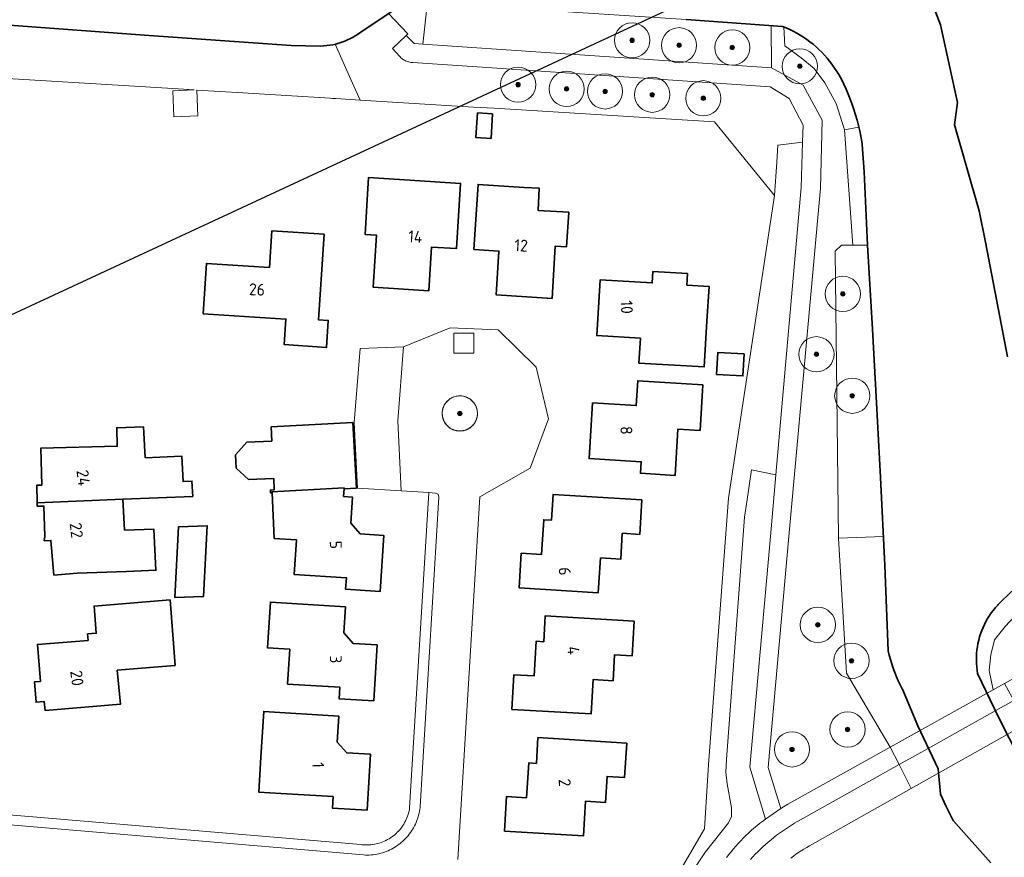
# Model space of a CAD drawing. Extents: x 154222 to 160093, y 456746 to 462495.
# Tile 120 of 254: x 157682 to 157794, y 461214 to 461309. Entities that reach past the tile are written whole.
import ezdxf
from ezdxf.enums import TextEntityAlignment as Align

# ---------------------------------------------------------------- set-up
doc = ezdxf.new("R2010")
doc.units = 0
doc.header["$LTSCALE"] = 0.75
doc.layers.get('0').update_dxf_attribs({"linetype": 'CONTINUOUS'})
doc.layers.get('DEFPOINTS').update_dxf_attribs({"linetype": 'CONTINUOUS'})
for name, color, linetype, lineweight in [('B-XX-GK-BESCHOEIING-G', 252, 'GK-BESCHOEIING', 35), ('B-XX-GR-BEPLANTING_CULTUUR_BODEMBEDEKKER-GV', 252, 'CONTINUOUS', 18), ('B-XX-GR-BEPLANTING_CULTUUR_BOSPLANTSOEN-GV', 252, 'CONTINUOUS', 18), ('B-XX-GR-BEPLANTING_CULTUUR_ROOS-GV', 252, 'CONTINUOUS', 18), ('B-XX-GR-BOOM-S', 252, 'CONTINUOUS', 25), ('B-XX-KW-KUNSTWERK_DEK-GV', 252, 'CONTINUOUS', 18), ('B-XX-OG-BEBOUWING-GV', 6, 'CONTINUOUS', 35), ('B-XX-OG-BEBOUWING-T18', 1, 'CONTINUOUS', 18), ('B-XX-OG-TERREIN_CULTUURSCHEIDING-GV', 252, 'CONTINUOUS', 18), ('B-XX-OG-TERREIN_ERF-GV', 252, 'CONTINUOUS', 18), ('B-XX-OG-WATER_SLOOT-GV', 252, 'CONTINUOUS', 18), ('B-XX-RI-GWA_RIOOLPUT-S', 252, 'CONTINUOUS', 25), ('B-XX-VH-VERHARDING_ASFALT-GV', 252, 'CONTINUOUS', 18), ('B-XX-VH-VERHARDING_BETONSTRAATSTEEN-GV', 252, 'CONTINUOUS', 18), ('B-XX-VH-VERHARDING_TEGEL-GV', 252, 'CONTINUOUS', 18)]:
    doc.layers.add(name, color=color, linetype=linetype, lineweight=lineweight)
doc.styles.add('NLCS-ISO-M-T18', font='NLCS-ISO.ttf', dxfattribs={"height": 1.8})
doc.linetypes.add('GK-BESCHOEIING', pattern='A,30,-5,[1,NLCS.SHX,S=1,R=0,X=0,Y=0],-5', length=40)

# ---------------------------------------------------------------- blocks, each defined once
blk = doc.blocks.new('SRI-PUT_INSPECTIEPUT_RIOOLPUT-SO')
at = {"color": 0, "linetype": 'ByBlock', "lineweight": 18}
blk.add_lwpolyline([(-1.125, -1.125), (1.125, -1.125), (1.125, 1.125), (-1.125, 1.125)], close=True, dxfattribs=at)
blk = doc.blocks.new('SGR-BOOM_01-SO')
at = {"linetype": 'ByBlock', "lineweight": 18}
h = blk.add_hatch(color=0, dxfattribs=at)
h.dxf.hatch_style = 1
edge = h.paths.add_edge_path()
edge.add_arc((0, 0), 0.25, 0, 360)
at = {"color": 0, "linetype": 'ByBlock', "lineweight": 18}
for radius in [2, 0.25]:
    blk.add_circle((0, 0), radius, dxfattribs=at)

msp = doc.modelspace()

# ---------------------------------------------------------------- linework, layer by layer
at = {"layer": 'B-XX-GK-BESCHOEIING-G'}
for points in [[(157794.155, 461270.384), (157791.652, 461283.433), (157790.938, 461286.969), (157788.141, 461296.733), (157788.485, 461299.295), (157786.543, 461308.095), (157785.784, 461310.057)], [(157680.287, 461308.117), (157696.671, 461306.878), (157712.81, 461305.775), (157716.143, 461305.697), (157716.496, 461305.71), (157716.848, 461305.74), (157717.199, 461305.785), (157717.547, 461305.846), (157717.892, 461305.923), (157718.233, 461306.015), (157718.569, 461306.123), (157718.901, 461306.245), (157719.226, 461306.383), (157719.545, 461306.535), (157719.857, 461306.701), (157720.161, 461306.882), (157720.456, 461307.076), (157720.732, 461307.275), (157724.272, 461309.661)], [(157757.653, 461308.728), (157768.601, 461307.922), (157769.017, 461307.753), (157769.426, 461307.57), (157769.829, 461307.372), (157770.224, 461307.16), (157770.612, 461306.934), (157770.991, 461306.694), (157771.361, 461306.441), (157771.722, 461306.175), (157772.074, 461305.896), (157772.415, 461305.605), (157772.746, 461305.302), (157773.065, 461304.987), (157773.374, 461304.661), (157773.67, 461304.324), (157773.954, 461303.977), (157774.205, 461303.649), (157775.01, 461302.478), (157775.298, 461301.927), (157775.573, 461301.368), (157775.833, 461300.802), (157776.078, 461300.23), (157776.309, 461299.651), (157776.524, 461299.067), (157776.725, 461298.478), (157776.91, 461297.883), (157777.08, 461297.284), (157777.234, 461296.681), (157777.373, 461296.074), (157777.497, 461295.464), (157777.604, 461294.851), (157777.654, 461294.531), (157777.888, 461291.414), (157778.276, 461283.089), (157778.833, 461273.532), (157779.269, 461265.177), (157779.726, 461256.715), (157780.226, 461246.699), (157780.617, 461237.025), (157780.734, 461236.522), (157780.867, 461236.024), (157781.015, 461235.53), (157781.178, 461235.041), (157781.356, 461234.557), (157781.549, 461234.078), (157781.757, 461233.606), (157781.98, 461233.141), (157782.217, 461232.683), (157782.234, 461232.651), (157783.986, 461228.484), (157786.279, 461223.604), (157786.561, 461220.732), (157787.191, 461219.355), (157787.997, 461217.755), (157792.283, 461212.931)], [(157795.577, 461224.718), (157793.188, 461229.401), (157790.768, 461234.427), (157790.709, 461234.805), (157790.666, 461235.185), (157790.639, 461235.566), (157790.628, 461235.948), (157790.633, 461236.33), (157790.653, 461236.712), (157790.69, 461237.092), (157790.743, 461237.471), (157790.811, 461237.847), (157790.896, 461238.22), (157790.995, 461238.589), (157791.11, 461238.953), (157791.24, 461239.313), (157791.385, 461239.666), (157791.545, 461240.014), (157791.719, 461240.354), (157791.907, 461240.687), (157792.109, 461241.011), (157792.325, 461241.327), (157792.553, 461241.633), (157792.794, 461241.93), (157793.047, 461242.216), (157793.109, 461242.282), (157794.639, 461243.782)]]:
    msp.add_lwpolyline(points, dxfattribs=at)
at = {"layer": 'B-XX-GR-BEPLANTING_CULTUUR_BODEMBEDEKKER-GV'}
msp.add_lwpolyline([(157732.077, 461265.966), (157731.951, 461265.97), (157731.824, 461265.965), (157731.698, 461265.952), (157731.574, 461265.931), (157731.451, 461265.902), (157731.329, 461265.866), (157731.211, 461265.822), (157731.095, 461265.771), (157730.983, 461265.712), (157730.875, 461265.647), (157730.771, 461265.574), (157730.672, 461265.496), (157730.578, 461265.411), (157730.489, 461265.321), (157730.407, 461265.225), (157730.331, 461265.124), (157730.261, 461265.018), (157730.198, 461264.908), (157730.142, 461264.795), (157730.093, 461264.678), (157730.052, 461264.558), (157730.019, 461264.436), (157729.993, 461264.312), (157729.975, 461264.187), (157729.975, 461264.184), (157729.976, 461264.143), (157729.97, 461264.017), (157729.972, 461263.89), (157729.982, 461263.764), (157729.999, 461263.639), (157730.025, 461263.515), (157730.059, 461263.393), (157730.1, 461263.274), (157730.148, 461263.157), (157730.204, 461263.044), (157730.267, 461262.934), (157730.337, 461262.828), (157730.413, 461262.728), (157730.495, 461262.632), (157730.584, 461262.541), (157730.678, 461262.457), (157730.777, 461262.378), (157730.881, 461262.306), (157730.989, 461262.241), (157731.101, 461262.182), (157731.217, 461262.131), (157731.335, 461262.087), (157731.456, 461262.051), (157731.58, 461262.022), (157731.704, 461262.002), (157731.83, 461261.989), (157731.957, 461261.984), (157732.083, 461261.987), (157732.209, 461261.999), (157732.334, 461262.018), (157732.457, 461262.045), (157732.579, 461262.08), (157732.698, 461262.122), (157732.814, 461262.172), (157732.927, 461262.229), (157733.036, 461262.293), (157733.141, 461262.364), (157733.241, 461262.441), (157733.336, 461262.525), (157733.425, 461262.614), (157733.509, 461262.709), (157733.586, 461262.809), (157733.657, 461262.913), (157733.722, 461263.022), (157733.779, 461263.135), (157733.829, 461263.251), (157733.871, 461263.37), (157733.906, 461263.492), (157733.933, 461263.615), (157733.953, 461263.74), (157733.962, 461263.836), (157733.966, 461263.962), (157733.963, 461264.089), (157733.951, 461264.215), (157733.931, 461264.34), (157733.904, 461264.463), (157733.869, 461264.585), (157733.826, 461264.704), (157733.776, 461264.82), (157733.718, 461264.933), (157733.654, 461265.042), (157733.583, 461265.146), (157733.505, 461265.246), (157733.421, 461265.341), (157733.332, 461265.43), (157733.236, 461265.514), (157733.136, 461265.591), (157733.031, 461265.662), (157732.922, 461265.726), (157732.809, 461265.783), (157732.693, 461265.832), (157732.574, 461265.875), (157732.452, 461265.909), (157732.328, 461265.936), (157732.203, 461265.955)], close=True, dxfattribs=at)
at = {"layer": 'B-XX-GR-BEPLANTING_CULTUUR_BOSPLANTSOEN-GV'}
for points in [[(157726.058, 461307.07), (157723.861, 461309.384), (157720.732, 461307.275), (157720.456, 461307.076), (157720.161, 461306.882), (157719.857, 461306.701), (157719.545, 461306.535), (157719.226, 461306.383), (157718.901, 461306.245), (157718.569, 461306.122), (157718.233, 461306.015), (157717.892, 461305.923), (157717.802, 461305.903), (157719.593, 461301.905), (157720.645, 461299.557), (157733.505, 461298.769), (157735.862, 461298.625), (157760.89, 461297.091), (157767.696, 461288.704), (157767.947, 461292.523), (157768.073, 461294.434), (157770.899, 461294.793), (157770.958, 461296.713), (157769.363, 461299.734), (157767.213, 461301.066), (157761.166, 461301.478), (157736.183, 461303.179), (157726.63, 461303.829), (157726.538, 461303.832), (157726.411, 461303.843), (157726.285, 461303.862), (157726.161, 461303.889), (157726.038, 461303.924), (157725.918, 461303.966), (157725.8, 461304.016), (157725.686, 461304.073), (157725.576, 461304.138), (157725.47, 461304.209), (157725.369, 461304.286), (157725.273, 461304.37), (157725.182, 461304.459), (157725.097, 461304.554), (157724.318, 461305.417), (157725.877, 461306.898)], [(157770.741, 461289.644), (157770.899, 461294.793), (157768.073, 461294.434), (157767.947, 461292.523), (157767.696, 461288.704), (157762.475, 461254.359), (157760.19, 461224.088), (157759.735, 461216.79), (157756.441, 461211.143), (157755.642, 461211.213), (157755.245, 461204.088), (157756.816, 461209.574), (157759.874, 461214.181), (157762.473, 461217.493), (157762.829, 461218.204), (157762.82, 461219.183), (157762.31, 461221.895), (157762.175, 461223.231), (157762.255, 461224.668), (157764.309, 461252.188), (157764.561, 461253.924), (157765.092, 461257.575), (157767.852, 461257.015)], [(157778.276, 461283.089), (157778.275, 461283.1), (157776.613, 461283.1), (157775.314, 461283.1), (157774.606, 461282.392), (157774.96, 461249.808), (157780.061, 461250.006), (157779.726, 461256.715), (157779.269, 461265.177), (157778.833, 461273.532)]]:
    msp.add_lwpolyline(points, close=True, dxfattribs=at)
at = {"layer": 'B-XX-GR-BEPLANTING_CULTUUR_ROOS-GV'}
msp.add_lwpolyline([(157769.017, 461307.753), (157768.752, 461307.861), (157768.869, 461305.716), (157770.734, 461304.349), (157772.208, 461303.148), (157773.416, 461301.528), (157774.697, 461299.158), (157775.648, 461296.191), (157777.277, 461296.494), (157777.234, 461296.681), (157777.08, 461297.284), (157776.91, 461297.883), (157776.725, 461298.478), (157776.524, 461299.067), (157776.308, 461299.651), (157776.078, 461300.23), (157775.833, 461300.802), (157775.573, 461301.368), (157775.299, 461301.927), (157775.01, 461302.479), (157774.205, 461303.649), (157773.954, 461303.977), (157773.67, 461304.324), (157773.374, 461304.661), (157773.065, 461304.987), (157772.746, 461305.302), (157772.415, 461305.605), (157772.074, 461305.896), (157771.723, 461306.175), (157771.361, 461306.441), (157770.991, 461306.694), (157770.612, 461306.934), (157770.224, 461307.16), (157769.829, 461307.372), (157769.426, 461307.57)], close=True, dxfattribs=at)
at = {"layer": 'B-XX-KW-KUNSTWERK_DEK-GV'}
msp.add_lwpolyline([(157794.883, 461231.385), (157793.817, 461233.304), (157792.549, 461232.597), (157791.771, 461232.164), (157788.096, 461230.116), (157784.437, 461228.077), (157780.853, 461226.08), (157781.85, 461224.089), (157783.211, 461221.369), (157786.786, 461223.382), (157790.494, 461225.47), (157794.135, 461227.521), (157795.007, 461228.012), (157796.341, 461228.763)], close=True, dxfattribs=at)
at = {"layer": 'B-XX-OG-BEBOUWING-GV'}
for points in [[(157735.689, 461297.995), (157733.972, 461298.103), (157733.798, 461295.308), (157735.515, 461295.201)], [(157726.845, 461290.436), (157721.595, 461290.774), (157721.438, 461288.241), (157721.195, 461284.31), (157722.493, 461284.232), (157722.123, 461278.306), (157728.461, 461277.91), (157728.761, 461282.867), (157731.584, 461282.696), (157732.047, 461290.101)], [(157739.255, 461289.649), (157734.035, 461289.983), (157733.57, 461282.577), (157736.397, 461282.404), (157736.1, 461277.441), (157742.432, 461277.044), (157742.796, 461282.981), (157744.094, 461282.904), (157744.338, 461286.817), (157740.843, 461287.023), (157740.991, 461289.538)], [(157710.599, 461284.696), (157710.334, 461280.548), (157703.185, 461281.004), (157702.821, 461275.297), (157712.212, 461274.696), (157712.026, 461271.787), (157716.832, 461271.479), (157717.028, 461274.528), (157715.925, 461274.599), (157716.543, 461284.318), (157713.052, 461284.54)], [(157757.836, 461279.852), (157753.901, 461280.091), (157753.822, 461278.793), (157747.888, 461279.142), (157747.513, 461272.821), (157752.473, 461272.521), (157752.301, 461269.696), (157759.706, 461269.248), (157760.027, 461274.45), (157760.27, 461278.394), (157757.755, 461278.546)], [(157764.264, 461270.726), (157761.269, 461270.907), (157761.118, 461268.412), (157764.113, 461268.231)], [(157759.576, 461267.233), (157752.172, 461267.691), (157751.998, 461264.867), (157747.041, 461265.173), (157746.64, 461258.849), (157752.562, 461258.481), (157752.481, 461257.185), (157756.413, 461256.941), (157756.738, 461262.192), (157759.254, 461262.037)], [(157696.237, 461258.914), (157696.05, 461262.436), (157692.996, 461262.356), (157693.051, 461260.244), (157684.379, 461260.016), (157684.489, 461255.827), (157683.922, 461255.812), (157683.972, 461253.83), (157693.684, 461254.25), (157701.628, 461254.554), (157701.535, 461256.284), (157700.537, 461256.23), (157700.381, 461259.136)], [(157720.213, 461255.49), (157719.8, 461262.932), (157710.528, 461262.434), (157710.609, 461260.834), (157707.765, 461260.695), (157706.497, 461259.26), (157706.567, 461257.751), (157707.978, 461256.46), (157710.824, 461256.603), (157710.893, 461255.31), (157710.447, 461255.271), (157710.459, 461254.964), (157710.633, 461254.97), (157710.629, 461255.057), (157718.816, 461255.519), (157718.81, 461255.401)], [(157718.81, 461255.401), (157718.816, 461255.519), (157710.629, 461255.057), (157710.633, 461254.97), (157710.892, 461249.785), (157713.406, 461249.627), (157713.158, 461245.675), (157719.077, 461245.305), (157718.996, 461244.006), (157722.928, 461243.766), (157723.315, 461250.115), (157720.657, 461250.306), (157719.584, 461251.501), (157719.762, 461254.483), (157718.765, 461254.555)], [(157693.872, 461250.725), (157693.684, 461254.25), (157683.972, 461253.83), (157683.982, 461253.439), (157684.735, 461253.458), (157684.827, 461249.999), (157684.767, 461249.489), (157685.533, 461249.555), (157685.874, 461245.609), (157688.522, 461245.838), (157694.122, 461246.041), (157697.445, 461246.161), (157697.195, 461250.846)], [(157752.636, 461254.156), (157742.548, 461254.781), (157742.357, 461251.838), (157741.49, 461251.894), (157741.222, 461247.945), (157738.942, 461248.096), (157738.708, 461244.159), (157747.682, 461243.619), (157747.958, 461247.568), (157750.231, 461247.408), (157750.404, 461250.361), (157752.399, 461250.241)], [(157702.858, 461243.199), (157703.283, 461251.215), (157700.021, 461251.099), (157699.597, 461243.082)], [(157699.644, 461235.335), (157699.051, 461242.792), (157690.418, 461242.106), (157690.664, 461239.016), (157689.687, 461238.938), (157689.746, 461238.194), (157684.003, 461237.737), (157684.342, 461233.536), (157683.646, 461233.479), (157683.832, 461231.175), (157684.777, 461231.251), (157684.858, 461230.255), (157693.426, 461230.949), (157693.064, 461234.812), (157698.178, 461235.219)], [(157718.966, 461242.021), (157710.453, 461242.552), (157710.135, 461237.352), (157712.647, 461237.198), (157712.401, 461233.247), (157718.326, 461232.881), (157718.246, 461231.575), (157722.185, 461231.343), (157722.573, 461237.682), (157719.852, 461237.851), (157718.785, 461239.053)], [(157751.778, 461240.375), (157741.667, 461240.99), (157741.491, 461238.051), (157740.624, 461238.106), (157740.39, 461234.163), (157738.114, 461234.299), (157737.88, 461230.36), (157746.872, 461229.847), (157747.095, 461233.742), (157749.377, 461233.612), (157749.548, 461236.565), (157751.544, 461236.448)], [(157718.228, 461229.604), (157709.694, 461230.14), (157709.381, 461224.933), (157709.137, 461220.981), (157711.649, 461220.826), (157717.572, 461220.462), (157717.491, 461219.165), (157721.422, 461218.923), (157721.812, 461225.272), (157719.117, 461225.421), (157718.042, 461226.63)], [(157750.923, 461226.543), (157740.837, 461227.167), (157740.66, 461224.228), (157739.793, 461224.281), (157739.544, 461220.334), (157737.272, 461220.479), (157737.039, 461216.544), (157746.009, 461215.994), (157746.25, 461219.942), (157748.523, 461219.801), (157748.693, 461222.748), (157750.681, 461222.634)]]:
    msp.add_lwpolyline(points, close=True, dxfattribs=at)
at = {"layer": 'B-XX-OG-TERREIN_CULTUURSCHEIDING-GV'}
for points in [[(157744.22, 461309.586), (157728.297, 461310.707), (157727.774, 461305.911), (157767.343, 461303.22), (157767.333, 461308.015), (157757.653, 461308.728)], [(157768.601, 461307.922), (157767.333, 461308.015), (157767.343, 461303.22), (157770.959, 461301.26), (157773.112, 461297.262), (157772.907, 461289.562), (157769.337, 461250), (157766.968, 461223.753), (157768.411, 461219.102), (157769.216, 461219.594), (157780.853, 461226.08), (157775.871, 461234.496), (157774.96, 461249.808), (157774.606, 461282.392), (157775.314, 461283.1), (157776.613, 461283.1), (157775.648, 461296.191), (157774.697, 461299.158), (157773.416, 461301.528), (157772.208, 461303.148), (157770.734, 461304.349), (157768.869, 461305.716), (157768.752, 461307.861)], [(157777.373, 461296.074), (157777.277, 461296.494), (157775.648, 461296.191), (157776.613, 461283.1), (157778.275, 461283.1), (157777.888, 461291.414), (157777.654, 461294.531), (157777.604, 461294.851), (157777.497, 461295.464)], [(157780.226, 461246.699), (157780.061, 461250.006), (157774.96, 461249.808), (157775.871, 461234.496), (157780.853, 461226.08), (157784.231, 461227.962), (157783.986, 461228.484), (157782.234, 461232.651), (157782.217, 461232.683), (157781.98, 461233.141), (157781.757, 461233.606), (157781.549, 461234.078), (157781.356, 461234.557), (157781.178, 461235.041), (157781.015, 461235.53), (157780.867, 461236.024), (157780.734, 461236.522), (157780.617, 461237.025)], [(157801.685, 461237.806), (157799.398, 461246.891), (157798.793, 461244.943), (157797.631, 461243.778), (157793.878, 461239.79), (157792.691, 461238.272), (157792.263, 461236.551), (157792.075, 461234.768), (157792.549, 461232.597), (157793.817, 461233.304), (157798.912, 461236.144), (157800.308, 461236.959)]]:
    msp.add_lwpolyline(points, close=True, dxfattribs=at)
for points in [[(157762.253, 461213.555), (157762.506, 461213.883), (157762.766, 461214.205), (157763.032, 461214.523), (157763.304, 461214.835), (157763.582, 461215.142), (157763.866, 461215.443), (157764.156, 461215.739), (157764.451, 461216.03), (157764.752, 461216.314), (157765.058, 461216.593), (157765.37, 461216.866), (157765.687, 461217.132), (157766.008, 461217.393), (157766.335, 461217.647), (157766.667, 461217.895), (157764.91, 461223.789), (157767.231, 461250), (157767.852, 461257.015), (157765.092, 461257.575), (157764.561, 461253.924), (157764.309, 461252.188), (157762.255, 461224.668), (157762.175, 461223.231), (157762.31, 461221.895), (157762.82, 461219.183), (157762.829, 461218.204), (157762.473, 461217.493), (157759.874, 461214.181), (157756.816, 461209.574)], [(157794.639, 461243.782), (157793.109, 461242.282), (157793.047, 461242.216), (157792.794, 461241.93), (157792.553, 461241.633), (157792.325, 461241.327), (157792.109, 461241.011), (157791.907, 461240.687), (157791.719, 461240.354), (157791.545, 461240.014), (157791.385, 461239.666), (157791.24, 461239.313), (157791.11, 461238.953), (157790.995, 461238.589), (157790.896, 461238.22), (157790.811, 461237.847), (157790.743, 461237.471), (157790.69, 461237.092), (157790.653, 461236.712), (157790.633, 461236.33), (157790.628, 461235.948), (157790.639, 461235.566), (157790.666, 461235.185), (157790.709, 461234.805), (157790.768, 461234.427), (157791.839, 461232.202), (157792.549, 461232.597), (157792.075, 461234.768), (157792.263, 461236.551), (157792.691, 461238.272), (157793.878, 461239.79)], [(157793.817, 461233.304), (157792.549, 461232.597), (157791.839, 461232.202), (157793.188, 461229.401), (157795.577, 461224.718)], [(157792.283, 461212.931), (157787.997, 461217.755), (157787.191, 461219.355), (157786.561, 461220.731), (157786.278, 461223.604), (157784.231, 461227.962), (157780.853, 461226.08), (157781.85, 461224.089), (157783.211, 461221.369), (157771.676, 461214.872), (157771.361, 461214.694), (157771.049, 461214.509), (157770.742, 461214.318), (157770.439, 461214.119), (157770.141, 461213.914), (157769.847, 461213.703), (157769.558, 461213.484)]]:
    msp.add_lwpolyline(points, dxfattribs=at)
at = {"layer": 'B-XX-OG-TERREIN_ERF-GV'}
for points in [[(157785.784, 461310.057), (157786.543, 461308.095), (157788.485, 461299.295), (157788.141, 461296.733), (157790.938, 461286.969), (157791.652, 461283.433), (157794.155, 461270.384)], [(157756.441, 461211.143), (157759.735, 461216.79), (157760.19, 461224.088), (157762.475, 461254.359), (157767.696, 461288.704), (157760.89, 461297.091), (157735.862, 461298.625), (157733.505, 461298.769), (157720.645, 461299.557), (157717.873, 461299.727), (157717.492, 461299.75), (157717.235, 461299.766), (157707.328, 461300.373), (157702.084, 461300.694), (157702.194, 461297.772), (157699.469, 461297.669), (157699.358, 461300.619), (157701.799, 461300.711), (157698.752, 461300.898), (157675.511, 461302.322)], [(157676.24, 461218.775), (157720.74, 461215.017), (157720.877, 461215.001), (157721.074, 461214.984), (157721.273, 461214.975), (157721.471, 461214.974), (157721.67, 461214.982), (157721.867, 461214.997), (157722.065, 461215.02), (157722.261, 461215.051), (157722.455, 461215.09), (157722.648, 461215.137), (157722.839, 461215.191), (157723.027, 461215.253), (157723.213, 461215.323), (157723.396, 461215.4), (157723.576, 461215.485), (157723.752, 461215.576), (157723.924, 461215.675), (157724.092, 461215.78), (157724.256, 461215.892), (157724.415, 461216.011), (157724.569, 461216.136), (157724.718, 461216.267), (157724.862, 461216.404), (157725, 461216.547), (157725.132, 461216.695), (157725.258, 461216.848), (157725.378, 461217.007), (157725.491, 461217.17), (157725.598, 461217.337), (157725.697, 461217.509), (157725.79, 461217.684), (157725.876, 461217.863), (157725.954, 461218.045), (157726.025, 461218.231), (157726.089, 461218.419), (157726.144, 461218.609), (157726.192, 461218.802), (157726.233, 461218.996), (157726.265, 461219.192), (157728.46, 461254.977), (157725.313, 461255.17), (157720.361, 461255.481), (157719.976, 461262.941), (157720.628, 461271.343), (157725.571, 461271.52), (157730.876, 461273.681), (157736.31, 461273.46), (157740.629, 461269.247), (157742.036, 461263.346), (157739.938, 461257.749), (157734.228, 461254.507), (157731.738, 461213.314)]]:
    msp.add_lwpolyline(points, dxfattribs=at)
for points in [[(157735.689, 461297.995), (157735.515, 461295.201), (157733.798, 461295.308), (157733.972, 461298.103)], [(157726.845, 461290.436), (157732.047, 461290.101), (157731.584, 461282.696), (157728.761, 461282.867), (157728.461, 461277.91), (157722.123, 461278.306), (157722.493, 461284.232), (157721.195, 461284.31), (157721.438, 461288.241), (157721.595, 461290.774)], [(157739.255, 461289.649), (157740.991, 461289.538), (157740.843, 461287.023), (157744.338, 461286.817), (157744.094, 461282.904), (157742.796, 461282.981), (157742.432, 461277.044), (157736.1, 461277.441), (157736.397, 461282.404), (157733.57, 461282.577), (157734.035, 461289.983)], [(157710.599, 461284.696), (157713.052, 461284.54), (157716.543, 461284.318), (157715.925, 461274.599), (157717.028, 461274.528), (157716.832, 461271.479), (157712.026, 461271.787), (157712.212, 461274.696), (157702.821, 461275.297), (157703.185, 461281.004), (157710.334, 461280.548)], [(157757.836, 461279.852), (157757.755, 461278.546), (157760.27, 461278.394), (157760.027, 461274.45), (157759.706, 461269.248), (157752.301, 461269.696), (157752.473, 461272.521), (157747.513, 461272.821), (157747.888, 461279.142), (157753.822, 461278.793), (157753.901, 461280.091)], [(157764.264, 461270.726), (157764.113, 461268.231), (157761.118, 461268.412), (157761.269, 461270.907)], [(157759.576, 461267.233), (157759.254, 461262.037), (157756.738, 461262.192), (157756.413, 461256.941), (157752.481, 461257.185), (157752.562, 461258.481), (157746.64, 461258.849), (157747.041, 461265.173), (157751.998, 461264.867), (157752.172, 461267.691)], [(157696.237, 461258.914), (157700.381, 461259.136), (157700.537, 461256.23), (157701.535, 461256.284), (157701.628, 461254.554), (157693.684, 461254.25), (157693.872, 461250.725), (157697.195, 461250.846), (157697.445, 461246.161), (157694.122, 461246.041), (157688.522, 461245.838), (157685.874, 461245.609), (157685.533, 461249.555), (157684.767, 461249.489), (157684.827, 461249.999), (157684.735, 461253.458), (157683.982, 461253.439), (157683.972, 461253.83), (157683.922, 461255.812), (157684.489, 461255.827), (157684.379, 461260.016), (157693.051, 461260.244), (157692.996, 461262.356), (157696.05, 461262.436)], [(157710.633, 461254.97), (157710.459, 461254.964), (157710.447, 461255.271), (157710.893, 461255.31), (157710.824, 461256.603), (157707.978, 461256.46), (157706.567, 461257.751), (157706.497, 461259.26), (157707.765, 461260.695), (157710.609, 461260.834), (157710.528, 461262.434), (157719.8, 461262.932), (157720.213, 461255.49), (157718.81, 461255.401), (157718.765, 461254.555), (157719.762, 461254.483), (157719.584, 461251.501), (157720.657, 461250.306), (157723.315, 461250.115), (157722.928, 461243.766), (157718.996, 461244.006), (157719.077, 461245.305), (157713.158, 461245.675), (157713.406, 461249.627), (157710.892, 461249.785)], [(157752.636, 461254.156), (157752.399, 461250.241), (157750.404, 461250.361), (157750.231, 461247.408), (157747.958, 461247.568), (157747.682, 461243.619), (157738.708, 461244.159), (157738.942, 461248.096), (157741.222, 461247.945), (157741.49, 461251.894), (157742.357, 461251.838), (157742.548, 461254.781)], [(157702.858, 461243.199), (157699.597, 461243.082), (157700.021, 461251.099), (157703.283, 461251.215)], [(157699.644, 461235.335), (157698.178, 461235.219), (157693.064, 461234.812), (157693.426, 461230.949), (157684.858, 461230.255), (157684.777, 461231.251), (157683.832, 461231.175), (157683.646, 461233.479), (157684.342, 461233.536), (157684.003, 461237.737), (157689.746, 461238.194), (157689.687, 461238.938), (157690.664, 461239.016), (157690.418, 461242.106), (157699.051, 461242.792)], [(157718.966, 461242.021), (157718.785, 461239.053), (157719.852, 461237.851), (157722.573, 461237.682), (157722.185, 461231.343), (157718.246, 461231.575), (157718.326, 461232.881), (157712.401, 461233.247), (157712.647, 461237.198), (157710.135, 461237.352), (157710.453, 461242.552)], [(157751.778, 461240.375), (157751.544, 461236.448), (157749.548, 461236.565), (157749.377, 461233.612), (157747.095, 461233.742), (157746.872, 461229.847), (157737.88, 461230.36), (157738.114, 461234.299), (157740.39, 461234.163), (157740.624, 461238.106), (157741.491, 461238.051), (157741.667, 461240.99)], [(157718.228, 461229.604), (157718.042, 461226.63), (157719.117, 461225.421), (157721.812, 461225.272), (157721.422, 461218.923), (157717.491, 461219.165), (157717.572, 461220.462), (157711.649, 461220.826), (157709.137, 461220.981), (157709.381, 461224.933), (157709.694, 461230.14)], [(157750.923, 461226.543), (157750.681, 461222.634), (157748.693, 461222.748), (157748.523, 461219.801), (157746.25, 461219.942), (157746.009, 461215.994), (157737.039, 461216.544), (157737.272, 461220.479), (157739.544, 461220.334), (157739.793, 461224.281), (157740.66, 461224.228), (157740.837, 461227.167)]]:
    msp.add_lwpolyline(points, close=True, dxfattribs=at)
at = {"layer": 'B-XX-OG-WATER_SLOOT-GV'}
for points in [[(157794.155, 461270.384), (157791.652, 461283.433), (157790.938, 461286.969), (157788.141, 461296.733), (157788.485, 461299.295), (157786.543, 461308.095), (157785.784, 461310.057)], [(157680.287, 461308.117), (157696.671, 461306.878), (157707.641, 461306.128), (157712.81, 461305.775), (157716.143, 461305.697), (157716.496, 461305.71), (157716.848, 461305.74), (157717.199, 461305.785), (157717.547, 461305.846), (157717.802, 461305.903), (157717.892, 461305.923), (157718.233, 461306.015), (157718.569, 461306.122), (157718.901, 461306.245), (157719.226, 461306.383), (157719.545, 461306.535), (157719.857, 461306.701), (157720.161, 461306.882), (157720.456, 461307.076), (157720.732, 461307.275), (157723.861, 461309.384)], [(157757.653, 461308.728), (157767.333, 461308.015), (157768.601, 461307.922), (157768.752, 461307.861), (157769.017, 461307.753), (157769.426, 461307.57), (157769.829, 461307.372), (157770.224, 461307.16), (157770.612, 461306.934), (157770.991, 461306.694), (157771.361, 461306.441), (157771.723, 461306.175), (157772.074, 461305.896), (157772.415, 461305.605), (157772.746, 461305.302), (157773.065, 461304.987), (157773.374, 461304.661), (157773.67, 461304.324), (157773.954, 461303.977), (157774.205, 461303.649), (157775.01, 461302.479), (157775.299, 461301.927), (157775.573, 461301.368), (157775.833, 461300.802), (157776.078, 461300.23), (157776.308, 461299.651), (157776.524, 461299.067), (157776.725, 461298.478), (157776.91, 461297.883), (157777.08, 461297.284), (157777.234, 461296.681), (157777.277, 461296.494), (157777.373, 461296.074), (157777.497, 461295.464), (157777.604, 461294.851), (157777.654, 461294.531), (157777.888, 461291.414), (157778.275, 461283.1), (157778.276, 461283.089), (157778.833, 461273.532), (157779.269, 461265.177), (157779.726, 461256.715), (157780.061, 461250.006), (157780.226, 461246.699), (157780.617, 461237.025), (157780.734, 461236.522), (157780.867, 461236.024), (157781.015, 461235.53), (157781.178, 461235.041), (157781.356, 461234.557), (157781.549, 461234.078), (157781.757, 461233.606), (157781.98, 461233.141), (157782.217, 461232.683), (157782.234, 461232.651), (157783.986, 461228.484), (157784.231, 461227.962), (157786.278, 461223.604), (157786.561, 461220.731), (157787.191, 461219.355), (157787.997, 461217.755), (157792.283, 461212.931)], [(157795.577, 461224.718), (157793.188, 461229.401), (157791.839, 461232.202), (157790.768, 461234.427), (157790.709, 461234.805), (157790.666, 461235.185), (157790.639, 461235.566), (157790.628, 461235.948), (157790.633, 461236.33), (157790.653, 461236.712), (157790.69, 461237.092), (157790.743, 461237.471), (157790.811, 461237.847), (157790.896, 461238.22), (157790.995, 461238.589), (157791.11, 461238.953), (157791.24, 461239.313), (157791.385, 461239.666), (157791.545, 461240.014), (157791.719, 461240.354), (157791.907, 461240.687), (157792.109, 461241.011), (157792.325, 461241.327), (157792.553, 461241.633), (157792.794, 461241.93), (157793.047, 461242.216), (157793.109, 461242.282), (157794.639, 461243.782)]]:
    msp.add_lwpolyline(points, dxfattribs=at)
at = {"layer": 'B-XX-VH-VERHARDING_ASFALT-GV'}
msp.add_lwpolyline([(157796.341, 461228.763), (157794.883, 461231.385), (157792.77, 461230.202), (157785.43, 461226.093), (157781.85, 461224.089), (157783.211, 461221.369), (157786.786, 461223.382), (157790.494, 461225.47), (157794.135, 461227.521), (157795.007, 461228.012)], close=True, dxfattribs=at)
msp.add_lwpolyline([(157769.558, 461213.484), (157769.847, 461213.703), (157770.141, 461213.914), (157770.439, 461214.119), (157770.742, 461214.318), (157771.049, 461214.509), (157771.361, 461214.694), (157771.676, 461214.872), (157783.211, 461221.369), (157781.85, 461224.089), (157770.322, 461217.635), (157769.97, 461217.432), (157769.621, 461217.222), (157769.277, 461217.005), (157768.937, 461216.782), (157768.602, 461216.552), (157768.271, 461216.315), (157767.944, 461216.072), (157767.623, 461215.823), (157767.307, 461215.567), (157766.996, 461215.305), (157766.69, 461215.037), (157766.389, 461214.763), (157766.094, 461214.483), (157765.804, 461214.198), (157765.52, 461213.907), (157765.242, 461213.61), (157764.969, 461213.308)], dxfattribs=at)
at = {"layer": 'B-XX-VH-VERHARDING_BETONSTRAATSTEEN-GV'}
msp.add_lwpolyline([(157731.738, 461213.314), (157734.228, 461254.507), (157739.938, 461257.749), (157742.036, 461263.346), (157740.629, 461269.247), (157736.31, 461273.46), (157730.876, 461273.681), (157725.571, 461271.52), (157724.919, 461263.118), (157725.313, 461255.17), (157728.46, 461254.977), (157729.184, 461254.932), (157729.489, 461254.791), (157729.595, 461254.472), (157727.46, 461219.337), (157727.449, 461219.226), (157727.42, 461219.008), (157727.384, 461218.79), (157727.34, 461218.574), (157727.288, 461218.36), (157727.228, 461218.148), (157727.161, 461217.938), (157727.086, 461217.73), (157727.004, 461217.526), (157726.914, 461217.324), (157726.817, 461217.126), (157726.713, 461216.932), (157726.602, 461216.741), (157726.484, 461216.555), (157726.359, 461216.373), (157726.228, 461216.196), (157726.091, 461216.023), (157725.947, 461215.856), (157725.798, 461215.694), (157725.642, 461215.538), (157725.481, 461215.387), (157725.315, 461215.242), (157725.144, 461215.104), (157724.967, 461214.971), (157724.786, 461214.846), (157724.601, 461214.726), (157724.411, 461214.614), (157724.217, 461214.509), (157724.02, 461214.41), (157723.819, 461214.319), (157723.615, 461214.235), (157723.408, 461214.159), (157723.199, 461214.09), (157722.987, 461214.029), (157722.773, 461213.976), (157722.557, 461213.93), (157722.34, 461213.892), (157722.122, 461213.863), (157721.902, 461213.841), (157721.682, 461213.827), (157721.462, 461213.821), (157721.241, 461213.823), (157721.021, 461213.833), (157676.393, 461217.636)], dxfattribs=at)
for points in [[(157724.919, 461263.118), (157725.571, 461271.52), (157720.628, 461271.343), (157719.976, 461262.941), (157720.361, 461255.481), (157725.313, 461255.17)], [(157731.824, 461265.965), (157731.951, 461265.97), (157732.077, 461265.966), (157732.203, 461265.955), (157732.328, 461265.936), (157732.452, 461265.909), (157732.574, 461265.875), (157732.693, 461265.832), (157732.809, 461265.783), (157732.922, 461265.726), (157733.031, 461265.662), (157733.136, 461265.591), (157733.236, 461265.514), (157733.332, 461265.43), (157733.421, 461265.341), (157733.505, 461265.246), (157733.583, 461265.146), (157733.654, 461265.042), (157733.718, 461264.933), (157733.776, 461264.82), (157733.826, 461264.704), (157733.869, 461264.585), (157733.904, 461264.463), (157733.931, 461264.34), (157733.951, 461264.215), (157733.963, 461264.089), (157733.966, 461263.962), (157733.962, 461263.836), (157733.953, 461263.74), (157733.933, 461263.615), (157733.906, 461263.492), (157733.871, 461263.37), (157733.829, 461263.251), (157733.779, 461263.135), (157733.722, 461263.022), (157733.657, 461262.913), (157733.586, 461262.809), (157733.509, 461262.709), (157733.425, 461262.614), (157733.336, 461262.525), (157733.241, 461262.441), (157733.141, 461262.364), (157733.036, 461262.293), (157732.927, 461262.229), (157732.814, 461262.172), (157732.698, 461262.122), (157732.579, 461262.08), (157732.457, 461262.045), (157732.334, 461262.018), (157732.209, 461261.999), (157732.083, 461261.987), (157731.957, 461261.984), (157731.83, 461261.989), (157731.704, 461262.002), (157731.58, 461262.022), (157731.456, 461262.051), (157731.335, 461262.087), (157731.217, 461262.131), (157731.101, 461262.182), (157730.989, 461262.241), (157730.881, 461262.306), (157730.777, 461262.378), (157730.678, 461262.457), (157730.584, 461262.541), (157730.495, 461262.632), (157730.413, 461262.728), (157730.337, 461262.828), (157730.267, 461262.934), (157730.204, 461263.044), (157730.148, 461263.157), (157730.1, 461263.274), (157730.059, 461263.393), (157730.025, 461263.515), (157729.999, 461263.639), (157729.982, 461263.764), (157729.972, 461263.89), (157729.97, 461264.017), (157729.976, 461264.143), (157729.975, 461264.184), (157729.975, 461264.187), (157729.993, 461264.312), (157730.019, 461264.436), (157730.052, 461264.558), (157730.093, 461264.678), (157730.142, 461264.795), (157730.198, 461264.908), (157730.261, 461265.018), (157730.331, 461265.124), (157730.407, 461265.225), (157730.489, 461265.321), (157730.578, 461265.411), (157730.672, 461265.496), (157730.771, 461265.574), (157730.875, 461265.647), (157730.983, 461265.712), (157731.095, 461265.771), (157731.211, 461265.822), (157731.329, 461265.866), (157731.451, 461265.902), (157731.574, 461265.931), (157731.698, 461265.952)]]:
    msp.add_lwpolyline(points, close=True, dxfattribs=at)
at = {"layer": 'B-XX-VH-VERHARDING_TEGEL-GV'}
for points in [[(157726.784, 461305.978), (157725.877, 461306.898), (157724.318, 461305.417), (157725.097, 461304.554), (157725.182, 461304.459), (157725.273, 461304.37), (157725.369, 461304.286), (157725.47, 461304.209), (157725.576, 461304.138), (157725.686, 461304.073), (157725.8, 461304.016), (157725.918, 461303.966), (157726.038, 461303.924), (157726.161, 461303.889), (157726.285, 461303.862), (157726.411, 461303.843), (157726.538, 461303.832), (157726.63, 461303.829), (157736.183, 461303.179), (157761.166, 461301.478), (157767.213, 461301.066), (157769.363, 461299.734), (157770.958, 461296.713), (157770.899, 461294.793), (157770.741, 461289.644), (157767.852, 461257.015), (157767.231, 461250), (157764.91, 461223.789), (157766.667, 461217.895), (157768.411, 461219.102), (157766.968, 461223.753), (157769.337, 461250), (157772.907, 461289.562), (157773.112, 461297.262), (157770.959, 461301.26), (157767.343, 461303.22), (157727.774, 461305.911)], [(157794.883, 461231.385), (157793.817, 461233.304), (157792.549, 461232.597), (157791.771, 461232.164), (157788.096, 461230.116), (157784.437, 461228.077), (157780.853, 461226.08), (157781.85, 461224.089), (157785.43, 461226.093), (157792.77, 461230.202)]]:
    msp.add_lwpolyline(points, close=True, dxfattribs=at)
for points in [[(157676.393, 461217.636), (157721.021, 461213.833), (157721.241, 461213.823), (157721.462, 461213.821), (157721.682, 461213.827), (157721.902, 461213.841), (157722.122, 461213.863), (157722.34, 461213.892), (157722.557, 461213.93), (157722.773, 461213.976), (157722.987, 461214.029), (157723.199, 461214.09), (157723.408, 461214.159), (157723.615, 461214.235), (157723.819, 461214.319), (157724.02, 461214.41), (157724.217, 461214.509), (157724.411, 461214.614), (157724.601, 461214.726), (157724.786, 461214.846), (157724.967, 461214.971), (157725.144, 461215.104), (157725.315, 461215.242), (157725.481, 461215.387), (157725.642, 461215.538), (157725.798, 461215.694), (157725.947, 461215.856), (157726.091, 461216.023), (157726.228, 461216.196), (157726.359, 461216.373), (157726.484, 461216.555), (157726.602, 461216.741), (157726.713, 461216.932), (157726.817, 461217.126), (157726.914, 461217.324), (157727.004, 461217.526), (157727.086, 461217.73), (157727.161, 461217.938), (157727.228, 461218.148), (157727.288, 461218.36), (157727.34, 461218.574), (157727.384, 461218.79), (157727.42, 461219.008), (157727.449, 461219.226), (157727.46, 461219.337), (157729.595, 461254.472), (157729.489, 461254.791), (157729.184, 461254.932), (157728.46, 461254.977), (157726.265, 461219.192), (157726.233, 461218.996), (157726.192, 461218.802), (157726.144, 461218.609), (157726.089, 461218.419), (157726.025, 461218.231), (157725.954, 461218.045), (157725.876, 461217.863), (157725.79, 461217.684), (157725.697, 461217.509), (157725.598, 461217.337), (157725.491, 461217.17), (157725.378, 461217.007), (157725.258, 461216.848), (157725.132, 461216.695), (157725, 461216.547), (157724.862, 461216.404), (157724.718, 461216.267), (157724.569, 461216.136), (157724.415, 461216.011), (157724.256, 461215.892), (157724.092, 461215.78), (157723.924, 461215.675), (157723.752, 461215.576), (157723.576, 461215.485), (157723.396, 461215.4), (157723.213, 461215.323), (157723.027, 461215.253), (157722.839, 461215.191), (157722.648, 461215.137), (157722.455, 461215.09), (157722.261, 461215.051), (157722.065, 461215.02), (157721.867, 461214.997), (157721.67, 461214.982), (157721.471, 461214.974), (157721.273, 461214.975), (157721.074, 461214.984), (157720.877, 461215.001), (157720.74, 461215.017), (157676.24, 461218.775)], [(157764.969, 461213.308), (157765.242, 461213.61), (157765.52, 461213.907), (157765.804, 461214.198), (157766.094, 461214.483), (157766.389, 461214.763), (157766.69, 461215.037), (157766.996, 461215.305), (157767.307, 461215.567), (157767.623, 461215.823), (157767.944, 461216.072), (157768.271, 461216.315), (157768.602, 461216.552), (157768.937, 461216.782), (157769.277, 461217.005), (157769.621, 461217.222), (157769.97, 461217.432), (157770.322, 461217.635), (157781.85, 461224.089), (157780.853, 461226.08), (157769.216, 461219.594), (157768.411, 461219.102), (157766.667, 461217.895), (157766.335, 461217.647), (157766.008, 461217.393), (157765.687, 461217.132), (157765.37, 461216.866), (157765.058, 461216.593), (157764.752, 461216.314), (157764.451, 461216.03), (157764.156, 461215.739), (157763.866, 461215.443), (157763.582, 461215.142), (157763.304, 461214.835), (157763.032, 461214.523), (157762.766, 461214.205), (157762.506, 461213.883), (157762.253, 461213.555)]]:
    msp.add_lwpolyline(points, dxfattribs=at)
at = {"layer": 'DEFPOINTS', "flags": 128}
msp.add_lwpolyline([(157498.69, 460511.773), (157666.489, 461268.413), (158141.33, 461489.21), (159256.935, 461205.939), (159206.487, 460696.309), (158205.708, 460856.251), (158144.02, 460363.33)], close=True, dxfattribs=at)

# ---------------------------------------------------------------- block references
at = {"layer": 'B-XX-GR-BOOM-S'}
for p in [(157751.531, 461306.344), (157756.861, 461305.784), (157762.907, 461305.525), (157770.579, 461303.396), (157738.583, 461301.311), (157744.091, 461300.829), (157748.455, 461300.544), (157753.814, 461300.166), (157759.615, 461299.766), (157775.46, 461277.547), (157772.462, 461270.694), (157776.531, 461265.983), (157731.965, 461263.968), (157772.624, 461239.967), (157776.445, 461235.888), (157775.998, 461228.085), (157769.689, 461225.822)]:
    msp.add_blockref('SGR-BOOM_01-SO', p, dxfattribs=at)
at = {"layer": 'B-XX-RI-GWA_RIOOLPUT-S'}
msp.add_blockref('SRI-PUT_INSPECTIEPUT_RIOOLPUT-SO', (157732.422, 461271.95), dxfattribs=at)

# ---------------------------------------------------------------- texts
at = {"layer": 'B-XX-OG-BEBOUWING-T18', "style": 'NLCS-ISO-M-T18'}
for s, rotation, p in [('14', 356.3, (157726.917, 461284.05)), ('12', 356.3, (157738.929, 461283.05)), ('26', 357.4, (157708.929, 461278.05)), ('10', 272.3, (157750.929, 461276.05)), ('8', 272.3, (157750.879, 461262.05)), ('24', 276.8, (157689.204, 461256.652)), ('22', 276.8, (157688.423, 461250.691)), ('5', 271.7, (157717.879, 461249.05)), ('6', 274.1, (157743.879, 461246.05)), ('4', 274.1, (157744.867, 461237.05)), ('3', 271.7, (157717.879, 461236.05)), ('20', 276.8, (157688.487, 461233.915)), ('1', 271.7, (157715.879, 461224.05)), ('2', 274.1, (157743.879, 461222.05))]:
    msp.add_text(s, height=1.35, rotation=rotation, dxfattribs=at).set_placement(p, align=Align.MIDDLE_CENTER)

doc.saveas('drawing.dxf')
